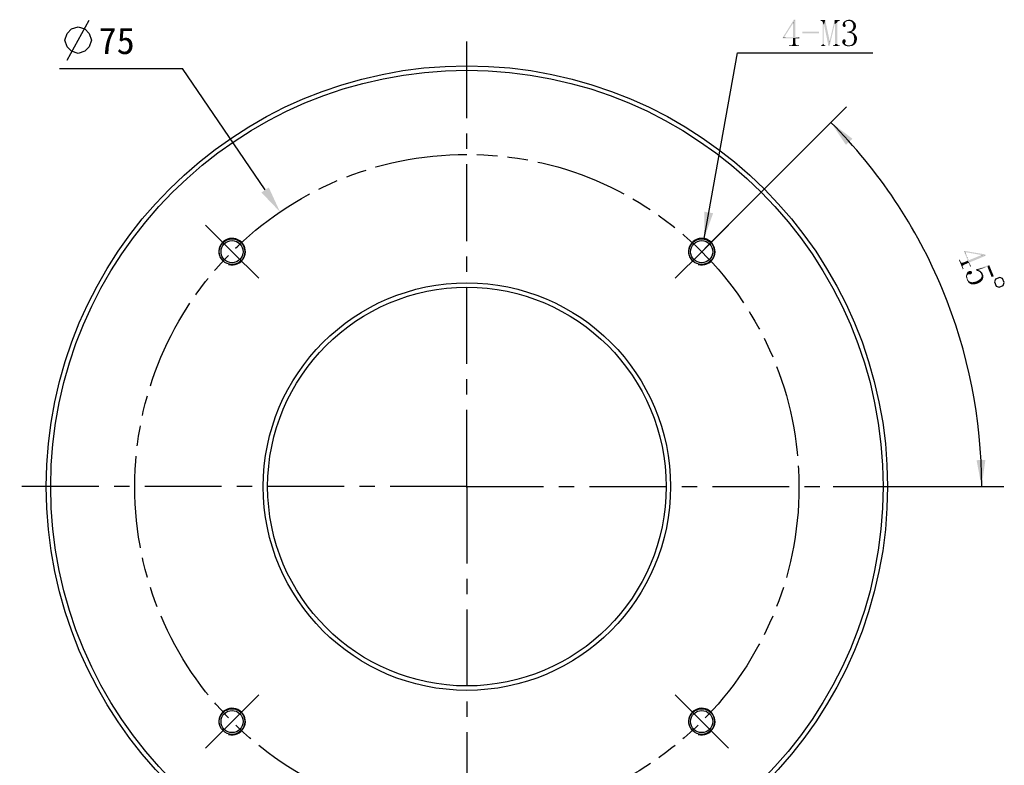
# Model space of a CAD drawing. Header units: millimetres. Extents: x 65 to 186, y 42 to 233.
# Tile 2 of 4: x 75 to 186, y 106 to 190. Entities that reach past the tile are written whole.
import ezdxf

# ---------------------------------------------------------------- set-up
doc = ezdxf.new("R2010")
doc.units = ezdxf.units.MM
doc.header["$LTSCALE"] = 23.1
doc.header["$PDMODE"] = 3
doc.header["$PDSIZE"] = 8
doc.linetypes.add('CENTER', pattern=[0.6, 0.375, -0.075, 0.075, -0.075])
doc.linetypes.add('PHANTOM', pattern=[0.8, 0.45, -0.05, 0.1, -0.05, 0.1, -0.05])
doc.layers.get('0').update_dxf_attribs({"linetype": 'CONTINUOUS'})
doc.layers.get('Defpoints').update_dxf_attribs({"linetype": 'CONTINUOUS'})
for name, color, linetype in [('00_COMPONENTS', 7, 'CONTINUOUS'), ('03_ALL_AXES', 7, 'CONTINUOUS'), ('07_ALL_HOLES', 7, 'CONTINUOUS'), ('51__DRAFT_DIMS', 7, 'CONTINUOUS')]:
    doc.layers.add(name, color=color, linetype=linetype)
doc.styles.get("Standard").update_dxf_attribs({"font": 'simfang.ttf'})
doc.dimstyles.new('DIMSTYLE_1', dxfattribs={"dimtxt": 3, "dimasz": 3, "dimexe": 2.5, "dimexo": 0.5, "dimgap": 3, "dimtad": 1, "dimdec": 1, "dimdsep": 46, "dimtxsty": 'STANDARD', "dimblk": '_FILLED', "dimblk1": '_FILLED', "dimblk2": '_FILLED', "dimcen": 0.09, "dimclrt": 3, "dimazin": 2, "dimtp": 0.5, "dimtm": 0.5, "dimtfac": 1, "dimtdec": -1, "dimtofl": 0, "dimtmove": 0, "dimatfit": 3, "dimldrblk": '_FILLED', "dimfxl": 1, "dimtolj": 1, "dimarcsym": 0})
doc.dimstyles.new('DIMSTYLE_2', dxfattribs={"dimtxt": 3, "dimasz": 3, "dimexe": 2.5, "dimexo": 0.5, "dimtad": 1, "dimdsep": 46, "dimtxsty": 'STANDARD', "dimblk": '_FILLED', "dimblk1": '_FILLED', "dimblk2": '_FILLED', "dimcen": 0.09, "dimclrt": 3, "dimazin": 2, "dimtp": 0.1, "dimtm": 0.1, "dimtfac": 1, "dimtofl": 0, "dimtmove": 0, "dimatfit": 1, "dimldrblk": '_FILLED', "dimfxl": 1, "dimtolj": 1, "dimarcsym": 0})
doc.dimstyles.new('DIMSTYLE_5', dxfattribs={"dimtxt": 3, "dimasz": 3, "dimexe": 2.5, "dimexo": 0.5, "dimtad": 1, "dimdsep": 46, "dimtxsty": 'STANDARD', "dimblk": '_FILLED', "dimblk1": '_FILLED', "dimblk2": '_FILLED', "dimcen": 0.09, "dimclrt": 3, "dimazin": 2, "dimtol": 1, "dimtp": 0.1, "dimtm": 0.1, "dimtfac": 1, "dimtofl": 0, "dimtmove": 0, "dimatfit": 1, "dimldrblk": '_FILLED', "dimfxl": 1, "dimtolj": 1, "dimarcsym": 0})

# ---------------------------------------------------------------- blocks, each defined once
blk = doc.blocks.new('*D1')
at = {"layer": '51__DRAFT_DIMS', "color": 4}
for p, q in [((152.48, 164.22), (168.48, 180.22)), ((166.97, 137.35), (186.23, 137.35))]:
    blk.add_line(p, q, dxfattribs=at)
for start, end in [(22.5, 45), (0, 22.5)]:
    blk.add_arc((125.61, 137.35), 58.13, start, end, dxfattribs=at)
for points in [[(169.14, 176.62), (166.71, 178.45), (168.41, 175.93)], [(183.16, 140.33), (183.73, 137.35), (184.16, 140.36)]]:
    blk.add_solid(points, dxfattribs=at)
blk = doc.blocks.new('_FILLED')
at = {"color": 0, "linetype": 'ByBlock'}
blk.add_solid([(0, 0), (-1, 0.167), (-1, -0.167)], dxfattribs=at)
blk = doc.blocks.new('*D2')
at = {"layer": '51__DRAFT_DIMS', "color": 4}
for p, q in [((152.39, 165.34), (156.15, 186.33)), ((156.15, 186.33), (159.65, 186.33)), ((159.65, 186.33), (171.46, 186.33))]:
    blk.add_line(p, q, dxfattribs=at)
at = {"layer": '51__DRAFT_DIMS', "color": 4, "xscale": 3, "yscale": 3, "zscale": 3, "rotation": 259.8451930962}
blk.add_blockref('_FILLED', (152.39, 165.34), dxfattribs=at)
blk = doc.blocks.new('*D13')
at = {"color": 0, "lineweight": -2}
for p in [(79.61, 184.55), (102.82, 170.83)]:
    blk.add_line(p, (93.48, 184.55), dxfattribs=at)
at = {"color": 0}
for p, q in [((125.52, 137.35), (125.7, 137.35)), ((125.61, 137.26), (125.61, 137.44))]:
    blk.add_line(p, q, dxfattribs=at)
at = {"layer": 'Defpoints', "color": 0}
for p in [(104.51, 168.35), (146.71, 106.35)]:
    blk.add_point(p, dxfattribs=at)
at = {"color": 0, "linetype": 'ByBlock', "lineweight": -2, "xscale": 3, "yscale": 3, "zscale": 3, "rotation": 304.2434694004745}
blk.add_blockref('_FILLED', (104.51, 168.35), dxfattribs=at)
at = {"color": 3, "insert": (88.1, 189.18), "char_height": 3, "attachment_point": 3, "line_spacing_factor": 0.9}
blk.add_mtext('\\A1;  75{}{{\\H0.7x;}{}}', dxfattribs=at)

msp = doc.modelspace()

# ---------------------------------------------------------------- linework, layer by layer
at = {"layer": '00_COMPONENTS', "color": 7}
for centre, radius in [((125.60811, 137.34845), 47.5), ((125.60811, 137.34845), 47), ((99.0916, 163.86496), 1.45), ((99.0916, 163.86496), 1.25), ((152.12461, 163.86496), 1.45), ((152.12461, 163.86496), 1.25), ((125.60811, 137.34845), 23), ((125.60811, 137.34845), 22.5), ((99.0916, 110.83195), 1.45), ((99.0916, 110.83195), 1.25), ((152.12461, 110.83195), 1.45), ((152.12461, 110.83195), 1.25)]:
    msp.add_circle(centre, radius, dxfattribs=at)
at = {"layer": '00_COMPONENTS', "color": 4}
for centre in [(99.0916, 163.86496), (152.12461, 163.86496), (99.0916, 110.83195), (152.12461, 110.83195)]:
    msp.add_arc(centre, 1.5, 255, 195, dxfattribs=at)
at = {"layer": '03_ALL_AXES', "color": 1, "linetype": 'CENTER'}
for q in [(125.60811, 187.84845), (75.10811, 137.34845), (125.60811, 86.84845), (176.10811, 137.34845)]:
    msp.add_line((125.60811, 137.34845), q, dxfattribs=at)
at = {"layer": '07_ALL_HOLES', "color": 1, "linetype": 'CENTER'}
for p, q in [((99.0916, 163.86496), (96.0864, 166.87016)), ((152.12461, 163.86496), (155.12982, 166.87016)), ((99.0916, 163.86496), (102.09681, 160.85975)), ((152.12461, 163.86496), (149.11941, 160.85975)), ((99.0916, 110.83195), (102.09681, 113.83715)), ((152.12461, 110.83195), (149.11941, 113.83715)), ((99.0916, 110.83195), (96.0864, 107.82675)), ((152.12461, 110.83195), (155.12982, 107.82675))]:
    msp.add_line(p, q, dxfattribs=at)
at = {"layer": '07_ALL_HOLES', "color": 1, "linetype": 'PHANTOM'}
msp.add_circle((125.60811, 137.34845), 37.5, dxfattribs=at)
at = {"layer": '51__DRAFT_DIMS', "color": 3}
msp.add_line((80.46311, 185.50302), (82.9631, 190.00303), dxfattribs=at)
for points in [[(80.21311, 187.75301), (80.46311, 188.50301), (80.9631, 189.00301), (81.7131, 189.25301), (82.46311, 189.00301), (82.9631, 188.50301), (83.2131, 187.75301), (82.9631, 187.00302), (82.46311, 186.50301), (81.7131, 186.25302), (80.9631, 186.50301), (80.46311, 187.00302), (80.21311, 187.75301)], [(185.77518, 160.96822), (185.31325, 160.77689), (185.17795, 160.45024), (185.3693, 159.9883), (185.69594, 159.853), (186.15787, 160.04435), (186.29317, 160.37099), (186.10184, 160.83292), (185.77518, 160.96822)]]:
    msp.add_lwpolyline(points, dxfattribs=at)
at = {"layer": '51__DRAFT_DIMS', "color": 4}
msp.add_arc((152.12461, 163.86496), 1.5, 61.4102443, 90, dxfattribs=at)
at = {"layer": '51__DRAFT_DIMS', "color": 3}
for points in [[(162.69449, 190.05206), (162.41324, 189.60675), (161.2648, 188.03644)], [(162.69449, 190.05206), (161.2648, 188.03644), (162.53043, 190.05206)], [(162.41324, 189.60675), (161.42886, 188.05988), (161.2648, 188.03644)], [(162.43668, 189.60675), (162.41324, 189.60675), (162.69449, 190.05206)], [(162.43668, 188.05988), (162.43668, 189.60675), (162.69449, 190.05206)], [(162.43668, 188.05988), (162.69449, 190.05206), (162.69449, 188.05988)], [(166.06949, 190.00519), (165.55386, 189.91144), (165.55386, 190.00519)], [(165.62418, 189.91144), (165.55386, 189.91144), (166.06949, 190.00519)], [(165.69449, 189.888), (165.62418, 189.91144), (166.06949, 190.00519)], [(165.74136, 189.86456), (165.69449, 189.888), (166.06949, 190.00519)], [(165.7648, 189.81769), (165.74136, 189.86456), (166.06949, 190.00519)], [(165.78824, 189.77081), (165.7648, 189.81769), (166.06949, 190.00519)], [(165.88199, 189.513), (165.78824, 189.77081), (166.06949, 190.00519)], [(165.88199, 189.513), (165.78824, 187.30987), (165.78824, 189.77081)], [(165.78824, 187.30987), (165.88199, 189.513), (165.88199, 187.30987)], [(165.92886, 189.513), (165.88199, 189.513), (166.06949, 190.00519)], [(165.92886, 189.513), (166.06949, 190.00519), (166.56168, 187.70831)], [(166.56168, 187.70831), (166.44449, 187.0755), (165.92886, 189.513)], [(166.44449, 187.0755), (166.58511, 187.70831), (167.14761, 189.55987)], [(166.44449, 187.0755), (167.14761, 189.55987), (166.56168, 187.0755)], [(167.14761, 189.55987), (166.58511, 187.70831), (167.12418, 190.00519)], [(167.12418, 190.00519), (167.68668, 190.00519), (167.49918, 189.86456)], [(167.12418, 190.00519), (167.49918, 189.86456), (167.14761, 189.55987)], [(167.49918, 189.86456), (167.4523, 189.81769), (167.14761, 189.55987)], [(167.4523, 189.81769), (167.4523, 189.77081), (167.14761, 189.55987)], [(167.17105, 189.55987), (167.14761, 189.55987), (167.4523, 189.77081)], [(167.17105, 187.30987), (167.17105, 189.55987), (167.4523, 189.77081)], [(167.17105, 187.30987), (167.4523, 189.77081), (167.4523, 187.30987)], [(167.68668, 190.00519), (167.54605, 189.888), (167.49918, 189.86456)], [(167.68668, 190.00519), (167.61636, 189.91144), (167.54605, 189.888)], [(167.61636, 189.91144), (167.68668, 190.00519), (167.68668, 189.91144)], [(168.31949, 189.55987), (168.03824, 189.46612), (168.06168, 189.58331)], [(168.31949, 189.55987), (168.34293, 189.513), (168.03824, 189.46612)], [(168.34293, 189.513), (168.34293, 189.48956), (168.03824, 189.46612)], [(168.03824, 189.46612), (168.34293, 189.48956), (168.36636, 189.44269)], [(168.36636, 189.44269), (168.03824, 189.39581), (168.03824, 189.46612)], [(168.03824, 189.39581), (168.36636, 189.44269), (168.3898, 189.39581)], [(168.3898, 189.39581), (168.06168, 189.34894), (168.03824, 189.39581)], [(168.31949, 189.65362), (168.06168, 189.58331), (168.08511, 189.7005)], [(168.31949, 189.65362), (168.31949, 189.60675), (168.06168, 189.58331)], [(168.06168, 189.58331), (168.31949, 189.60675), (168.31949, 189.55987)], [(168.06168, 189.34894), (168.3898, 189.39581), (168.36636, 189.3255)], [(168.36636, 189.3255), (168.06168, 189.30206), (168.06168, 189.34894)], [(168.10855, 189.27862), (168.06168, 189.30206), (168.36636, 189.3255)], [(168.34293, 189.77081), (168.08511, 189.7005), (168.15543, 189.79425)], [(168.34293, 189.77081), (168.31949, 189.72394), (168.08511, 189.7005)], [(168.08511, 189.7005), (168.31949, 189.72394), (168.31949, 189.65362)], [(168.10855, 189.27862), (168.36636, 189.3255), (168.34293, 189.27862)], [(168.34293, 189.27862), (168.15543, 189.23175), (168.10855, 189.27862)], [(168.46011, 189.86456), (168.15543, 189.79425), (168.27261, 189.888)], [(168.46011, 189.86456), (168.3898, 189.81769), (168.15543, 189.79425)], [(168.15543, 189.79425), (168.3898, 189.81769), (168.34293, 189.77081)], [(168.15543, 189.23175), (168.34293, 189.27862), (168.29605, 189.23175)], [(168.29605, 189.23175), (168.22574, 189.20831), (168.15543, 189.23175)], [(168.5773, 189.91144), (168.27261, 189.888), (168.3898, 189.95831)], [(168.27261, 189.888), (168.5773, 189.91144), (168.46011, 189.86456)], [(169.09293, 189.98175), (168.3898, 189.95831), (168.50699, 190.00519)], [(168.5773, 189.91144), (168.3898, 189.95831), (169.09293, 189.98175)], [(168.9523, 190.02862), (168.50699, 190.00519), (168.64761, 190.02862)], [(168.50699, 190.00519), (168.9523, 190.02862), (169.09293, 189.98175)], [(168.71793, 189.91144), (168.5773, 189.91144), (169.09293, 189.98175)], [(168.64761, 190.02862), (168.78824, 190.05206), (168.9523, 190.02862)], [(168.83511, 189.91144), (168.71793, 189.91144), (169.09293, 189.98175)], [(168.83511, 189.91144), (169.09293, 189.98175), (169.21011, 189.91144)], [(169.21011, 189.91144), (168.9523, 189.86456), (168.83511, 189.91144)], [(169.04605, 189.81769), (168.9523, 189.86456), (169.21011, 189.91144)], [(169.04605, 189.81769), (169.21011, 189.91144), (169.3273, 189.81769)], [(169.3273, 189.81769), (169.11636, 189.74737), (169.04605, 189.81769)], [(169.11636, 189.74737), (169.3273, 189.81769), (169.42105, 189.72394)], [(169.42105, 189.72394), (169.16324, 189.65362), (169.11636, 189.74737)], [(169.46793, 189.02081), (169.1398, 188.9505), (169.21011, 189.06769)], [(169.1398, 188.9505), (169.46793, 189.02081), (169.39761, 188.92706)], [(169.16324, 189.65362), (169.42105, 189.72394), (169.49136, 189.60675)], [(169.49136, 189.60675), (169.21011, 189.53644), (169.16324, 189.65362)], [(169.21011, 189.53644), (169.49136, 189.60675), (169.5148, 189.48956)], [(169.5148, 189.48956), (169.23355, 189.44269), (169.21011, 189.53644)], [(169.5148, 189.138), (169.21011, 189.06769), (169.23355, 189.18487)], [(169.21011, 189.06769), (169.5148, 189.138), (169.46793, 189.02081)], [(169.23355, 189.44269), (169.5148, 189.48956), (169.53824, 189.37237)], [(169.53824, 189.37237), (169.23355, 189.3255), (169.23355, 189.44269)], [(169.23355, 189.3255), (169.53824, 189.37237), (169.53824, 189.25519)], [(169.53824, 189.25519), (169.23355, 189.18487), (169.23355, 189.3255)], [(169.23355, 189.18487), (169.53824, 189.25519), (169.5148, 189.138)], [(162.69449, 188.05988), (163.16324, 188.05988), (161.2648, 188.03644)], [(162.43668, 188.05988), (162.69449, 188.05988), (161.2648, 188.03644)], [(161.42886, 188.05988), (162.43668, 188.05988), (161.2648, 188.03644)], [(161.2648, 187.96613), (161.2648, 188.03644), (163.16324, 188.05988)], [(162.43668, 187.96613), (161.2648, 187.96613), (163.16324, 188.05988)], [(162.69449, 187.96613), (162.43668, 187.96613), (163.16324, 188.05988)], [(162.69449, 187.96613), (162.43668, 187.38019), (162.43668, 187.96613)], [(162.43668, 187.38019), (162.69449, 187.96613), (162.69449, 187.38019)], [(162.69449, 187.96613), (163.16324, 188.05988), (163.16324, 187.96613)], [(165.36636, 188.69269), (163.46793, 188.52862), (163.46793, 188.69269)], [(163.46793, 188.52862), (165.36636, 188.69269), (165.36636, 188.52862)], [(169.1398, 188.71612), (168.5773, 188.69269), (168.74136, 188.71612)], [(168.5773, 188.69269), (169.1398, 188.71612), (168.99918, 188.66925)], [(168.99918, 188.66925), (168.5773, 188.5755), (168.5773, 188.69269)], [(168.99918, 188.66925), (169.18668, 188.59894), (168.5773, 188.5755)], [(168.67105, 188.5755), (168.5773, 188.5755), (169.18668, 188.59894)], [(168.78824, 188.5755), (168.67105, 188.5755), (169.18668, 188.59894)], [(168.74136, 188.71612), (168.88199, 188.73956), (169.23355, 188.763)], [(168.74136, 188.71612), (169.23355, 188.763), (169.1398, 188.71612)], [(168.85855, 188.55206), (168.78824, 188.5755), (169.18668, 188.59894)], [(168.9523, 188.52862), (168.85855, 188.55206), (169.18668, 188.59894)], [(169.23355, 188.763), (168.88199, 188.73956), (168.97574, 188.78644)], [(169.02261, 188.50519), (168.9523, 188.52862), (169.18668, 188.59894)], [(169.3273, 188.85675), (168.97574, 188.78644), (169.06949, 188.85675)], [(168.97574, 188.78644), (169.3273, 188.85675), (169.23355, 188.763)], [(169.02261, 188.50519), (169.18668, 188.59894), (169.3273, 188.50519)], [(169.3273, 188.50519), (169.09293, 188.48175), (169.02261, 188.50519)], [(169.39761, 188.92706), (169.06949, 188.85675), (169.1398, 188.9505)], [(169.06949, 188.85675), (169.39761, 188.92706), (169.3273, 188.85675)], [(169.1398, 188.43487), (169.09293, 188.48175), (169.3273, 188.50519)], [(169.1398, 188.43487), (169.3273, 188.50519), (169.44449, 188.41144)], [(169.44449, 188.41144), (169.18668, 188.388), (169.1398, 188.43487)], [(169.25699, 188.29425), (169.18668, 188.388), (169.44449, 188.41144)], [(169.25699, 188.29425), (169.44449, 188.41144), (169.5148, 188.29425)], [(169.5148, 188.29425), (169.30386, 188.17706), (169.25699, 188.29425)], [(169.5148, 188.29425), (169.58511, 188.2005), (169.30386, 188.17706)], [(169.30386, 188.17706), (169.58511, 188.2005), (169.63199, 188.08331)], [(169.63199, 188.08331), (169.3273, 188.03644), (169.30386, 188.17706)], [(169.3273, 188.03644), (169.63199, 188.08331), (169.65543, 187.96612)], [(169.65543, 187.96612), (169.35074, 187.89581), (169.3273, 188.03644)], [(169.35074, 187.89581), (169.65543, 187.96612), (169.65543, 187.84894)], [(162.9523, 187.16925), (163.11636, 187.16925), (161.96793, 187.0755)], [(162.85855, 187.16925), (162.9523, 187.16925), (161.96793, 187.0755)], [(162.29605, 187.16925), (162.85855, 187.16925), (161.96793, 187.0755)], [(162.22574, 187.16925), (162.29605, 187.16925), (161.96793, 187.0755)], [(162.17886, 187.16925), (162.22574, 187.16925), (161.96793, 187.0755)], [(162.17886, 187.16925), (161.96793, 187.0755), (161.96793, 187.16925)], [(161.96793, 187.0755), (163.11636, 187.16925), (163.11636, 187.0755)], [(162.29605, 187.16925), (162.34293, 187.19269), (162.7648, 187.21612)], [(162.29605, 187.16925), (162.7648, 187.21612), (162.85855, 187.16925)], [(162.7648, 187.21612), (162.34293, 187.19269), (162.36636, 187.21612)], [(162.74136, 187.23956), (162.36636, 187.21612), (162.3898, 187.23956)], [(162.36636, 187.21612), (162.74136, 187.23956), (162.7648, 187.21612)], [(162.71793, 187.28644), (162.3898, 187.23956), (162.41324, 187.28644)], [(162.3898, 187.23956), (162.71793, 187.28644), (162.74136, 187.23956)], [(162.69449, 187.38019), (162.41324, 187.33331), (162.43668, 187.38019)], [(162.41324, 187.33331), (162.69449, 187.38019), (162.71793, 187.33331)], [(162.71793, 187.33331), (162.41324, 187.28644), (162.41324, 187.33331)], [(162.41324, 187.28644), (162.71793, 187.33331), (162.71793, 187.28644)], [(166.04605, 187.16925), (166.09293, 187.16925), (165.5773, 187.0755)], [(165.97574, 187.16925), (166.04605, 187.16925), (165.5773, 187.0755)], [(165.69449, 187.16925), (165.97574, 187.16925), (165.5773, 187.0755)], [(165.62418, 187.16925), (165.69449, 187.16925), (165.5773, 187.0755)], [(165.62418, 187.16925), (165.5773, 187.0755), (165.5773, 187.16925)], [(165.5773, 187.0755), (166.09293, 187.16925), (166.09293, 187.0755)], [(165.92886, 187.19269), (165.69449, 187.16925), (165.74136, 187.19269)], [(165.69449, 187.16925), (165.92886, 187.19269), (165.97574, 187.16925)], [(165.90543, 187.23956), (165.74136, 187.19269), (165.7648, 187.23956)], [(165.74136, 187.19269), (165.90543, 187.23956), (165.92886, 187.19269)], [(165.88199, 187.30987), (165.7648, 187.23956), (165.78824, 187.30987)], [(165.7648, 187.23956), (165.88199, 187.30987), (165.90543, 187.23956)], [(166.56168, 187.70831), (166.58511, 187.70831), (166.44449, 187.0755)], [(167.61636, 187.16925), (167.68668, 187.16925), (166.93668, 187.0755)], [(167.54605, 187.16925), (167.61636, 187.16925), (166.93668, 187.0755)], [(167.10074, 187.16925), (167.54605, 187.16925), (166.93668, 187.0755)], [(167.03043, 187.16925), (167.10074, 187.16925), (166.93668, 187.0755)], [(167.03043, 187.16925), (166.93668, 187.0755), (166.93668, 187.16925)], [(166.93668, 187.0755), (167.68668, 187.16925), (167.68668, 187.0755)], [(167.49918, 187.19269), (167.10074, 187.16925), (167.14761, 187.19269)], [(167.10074, 187.16925), (167.49918, 187.19269), (167.54605, 187.16925)], [(167.4523, 187.23956), (167.14761, 187.19269), (167.17105, 187.23956)], [(167.14761, 187.19269), (167.4523, 187.23956), (167.49918, 187.19269)], [(167.4523, 187.30987), (167.17105, 187.23956), (167.17105, 187.30987)], [(167.17105, 187.23956), (167.4523, 187.30987), (167.4523, 187.23956)], [(168.3898, 187.638), (167.99136, 187.59112), (168.0148, 187.68487)], [(167.99136, 187.59112), (168.3898, 187.638), (168.36636, 187.56769)], [(168.36636, 187.56769), (167.99136, 187.49737), (167.99136, 187.59112)], [(167.99136, 187.49737), (168.36636, 187.56769), (168.34293, 187.49737)], [(168.34293, 187.49737), (168.03824, 187.38019), (167.99136, 187.49737)], [(168.34293, 187.77862), (168.36636, 187.70831), (168.0148, 187.68487)], [(168.34293, 187.77862), (168.0148, 187.68487), (168.06168, 187.77862)], [(168.0148, 187.68487), (168.36636, 187.70831), (168.3898, 187.638)], [(168.34293, 187.49737), (168.31949, 187.4505), (168.03824, 187.38019)], [(168.03824, 187.38019), (168.31949, 187.4505), (168.31949, 187.38019)], [(168.31949, 187.38019), (168.10855, 187.28644), (168.03824, 187.38019)], [(168.27261, 187.8255), (168.31949, 187.80206), (168.06168, 187.77862)], [(168.27261, 187.8255), (168.06168, 187.77862), (168.13199, 187.8255)], [(168.06168, 187.77862), (168.31949, 187.80206), (168.34293, 187.77862)], [(168.31949, 187.38019), (168.31949, 187.33331), (168.10855, 187.28644)], [(168.10855, 187.28644), (168.31949, 187.33331), (168.34293, 187.28644)], [(168.34293, 187.28644), (168.2023, 187.19269), (168.10855, 187.28644)], [(168.24918, 187.84894), (168.13199, 187.8255), (168.2023, 187.84894)], [(168.13199, 187.8255), (168.24918, 187.84894), (168.27261, 187.8255)], [(168.34293, 187.28644), (168.3898, 187.263), (168.2023, 187.19269)], [(168.3898, 187.263), (168.43668, 187.21612), (168.2023, 187.19269)], [(168.2023, 187.19269), (168.43668, 187.21612), (168.5773, 187.16925)], [(168.5773, 187.16925), (168.31949, 187.12237), (168.2023, 187.19269)], [(168.5773, 187.16925), (168.71793, 187.14581), (168.31949, 187.12237)], [(168.31949, 187.12237), (168.71793, 187.14581), (169.28043, 187.16925)], [(168.31949, 187.12237), (169.28043, 187.16925), (169.11636, 187.09894)], [(169.11636, 187.09894), (168.46011, 187.0755), (168.31949, 187.12237)], [(168.46011, 187.0755), (169.11636, 187.09894), (168.9523, 187.0755)], [(168.9523, 187.0755), (168.60074, 187.05206), (168.46011, 187.0755)], [(168.60074, 187.05206), (168.9523, 187.0755), (168.74136, 187.05206)], [(169.28043, 187.16925), (168.71793, 187.14581), (168.88199, 187.16925)], [(169.28043, 187.16925), (168.88199, 187.16925), (168.99918, 187.19269)], [(168.99918, 187.19269), (169.09293, 187.263), (169.42105, 187.28644)], [(168.99918, 187.19269), (169.42105, 187.28644), (169.28043, 187.16925)], [(169.42105, 187.28644), (169.09293, 187.263), (169.18668, 187.33331)], [(169.5148, 187.40362), (169.18668, 187.33331), (169.25699, 187.42706)], [(169.18668, 187.33331), (169.5148, 187.40362), (169.42105, 187.28644)], [(169.58511, 187.54425), (169.25699, 187.42706), (169.30386, 187.56769)], [(169.25699, 187.42706), (169.58511, 187.54425), (169.5148, 187.40362)], [(169.63199, 187.70831), (169.30386, 187.56769), (169.3273, 187.70831)], [(169.30386, 187.56769), (169.63199, 187.70831), (169.58511, 187.54425)], [(169.65543, 187.84894), (169.3273, 187.70831), (169.35074, 187.89581)], [(169.3273, 187.70831), (169.65543, 187.84894), (169.63199, 187.70831)], [(181.72309, 163.93224), (181.78805, 163.95914), (182.5362, 162.21418)], [(182.17155, 162.84956), (181.72309, 163.93224), (182.5362, 162.21418)], [(182.35682, 162.64725), (182.5362, 162.21418), (181.78805, 163.95914)], [(182.25816, 162.88544), (182.35682, 162.64725), (181.78805, 163.95914)], [(181.87249, 163.81654), (182.25816, 162.88544), (181.78805, 163.95914)], [(183.67832, 163.49906), (181.87249, 163.81654), (181.78805, 163.95914)], [(184.19736, 163.40963), (183.67832, 163.49906), (181.78805, 163.95914)], [(184.19736, 163.40963), (181.78805, 163.95914), (184.13458, 163.5612)], [(182.25816, 162.88544), (183.68729, 163.4774), (184.19736, 163.40963)], [(183.68729, 163.4774), (183.67832, 163.49906), (184.19736, 163.40963)], [(181.33667, 162.7828), (181.16933, 162.94181), (181.25595, 162.97768)], [(181.63265, 162.06824), (181.69543, 161.91666), (181.16933, 162.94181)], [(181.59677, 162.15485), (181.63265, 162.06824), (181.16933, 162.94181)], [(181.38151, 162.67453), (181.59677, 162.15485), (181.16933, 162.94181)], [(181.35461, 162.73949), (181.38151, 162.67453), (181.16933, 162.94181)], [(181.33667, 162.7828), (181.35461, 162.73949), (181.16933, 162.94181)], [(181.16933, 162.94181), (181.69543, 161.91666), (181.60882, 161.88079)], [(181.38151, 162.67453), (181.42111, 162.6402), (181.6042, 162.2594)], [(181.38151, 162.67453), (181.6042, 162.2594), (181.59677, 162.15485)], [(181.6042, 162.2594), (181.42111, 162.6402), (181.45173, 162.62751)], [(181.61689, 162.29003), (181.45173, 162.62751), (181.48235, 162.61483)], [(181.45173, 162.62751), (181.61689, 162.29003), (181.6042, 162.2594)], [(181.65123, 162.32962), (181.48235, 162.61483), (181.53463, 162.61111)], [(181.48235, 162.61483), (181.65123, 162.32962), (181.61689, 162.29003)], [(181.69453, 162.34756), (181.53463, 162.61111), (181.57793, 162.62905)], [(181.53463, 162.61111), (181.69453, 162.34756), (181.65123, 162.32962)], [(181.72887, 162.38715), (181.57793, 162.62905), (181.63021, 162.62534)], [(181.57793, 162.62905), (181.72887, 162.38715), (181.69453, 162.34756)], [(182.27021, 162.61138), (181.63021, 162.62534), (182.17155, 162.84956)], [(181.63021, 162.62534), (182.27021, 162.61138), (181.72887, 162.38715)], [(182.27021, 162.61138), (182.17155, 162.84956), (182.5362, 162.21418)], [(182.25816, 162.88544), (184.19736, 163.40963), (182.35682, 162.64725)], [(182.27021, 162.61138), (182.5362, 162.21418), (182.44959, 162.17831)], [(184.38226, 162.16705), (183.08895, 161.85966), (184.5756, 162.37398)], [(184.5756, 162.37398), (185.11375, 161.07477), (184.38226, 162.16705)], [(182.08854, 161.09012), (181.96605, 161.14086), (182.00782, 161.285)], [(182.13031, 161.23426), (182.00782, 161.285), (182.05855, 161.40749)], [(182.13031, 161.23426), (182.10494, 161.17302), (182.00782, 161.285)], [(182.00782, 161.285), (182.10494, 161.17302), (182.08854, 161.09012)], [(182.16464, 161.27385), (182.05855, 161.40749), (182.10929, 161.52998)], [(182.05855, 161.40749), (182.16464, 161.27385), (182.13031, 161.23426)], [(182.29456, 161.32767), (182.10929, 161.52998), (182.19962, 161.61813)], [(182.29456, 161.32767), (182.22064, 161.32241), (182.10929, 161.52998)], [(182.10929, 161.52998), (182.22064, 161.32241), (182.16464, 161.27385)], [(182.42974, 161.30755), (182.19962, 161.61813), (182.30789, 161.66298)], [(182.42974, 161.30755), (182.34684, 161.32395), (182.19962, 161.61813)], [(182.19962, 161.61813), (182.34684, 161.32395), (182.29456, 161.32767)], [(182.52532, 161.32178), (182.30789, 161.66298), (182.41615, 161.70782)], [(182.30789, 161.66298), (182.52532, 161.32178), (182.42974, 161.30755)], [(182.58131, 161.37034), (182.41615, 161.70782), (182.49905, 161.69142)], [(182.41615, 161.70782), (182.58131, 161.37034), (182.52532, 161.32178)], [(182.64999, 161.44952), (182.6373, 161.4189), (182.49905, 161.69142)], [(182.64999, 161.44952), (182.49905, 161.69142), (182.5603, 161.66606)], [(182.49905, 161.69142), (182.6373, 161.4189), (182.58131, 161.37034)], [(182.64474, 161.52345), (182.66267, 161.48014), (182.5603, 161.66606)], [(182.6268, 161.56676), (182.64474, 161.52345), (182.5603, 161.66606)], [(182.60886, 161.61007), (182.6268, 161.56676), (182.5603, 161.66606)], [(182.60886, 161.61007), (182.5603, 161.66606), (182.59092, 161.65337)], [(182.5603, 161.66606), (182.66267, 161.48014), (182.64999, 161.44952)], [(184.38226, 162.16705), (183.31599, 161.80149), (183.08895, 161.85966)], [(183.34815, 161.6626), (183.25628, 161.70066), (183.08895, 161.85966)], [(183.31599, 161.80149), (183.34815, 161.6626), (183.08895, 161.85966)], [(183.08895, 161.85966), (183.25628, 161.70066), (183.15173, 161.70809)], [(183.51024, 161.57753), (183.44002, 161.62455), (183.31599, 161.80149)], [(183.51024, 161.57753), (183.31599, 161.80149), (183.42951, 161.77241)], [(183.31599, 161.80149), (183.44002, 161.62455), (183.34815, 161.6626)], [(183.60736, 161.46555), (183.55879, 161.52154), (183.42951, 161.77241)], [(183.66489, 161.3879), (183.60736, 161.46555), (183.42951, 161.77241)], [(183.66489, 161.3879), (183.42951, 161.77241), (183.552, 161.72167)], [(183.42951, 161.77241), (183.55879, 161.52154), (183.51024, 161.57753)], [(183.552, 161.72167), (183.63119, 161.653), (183.94357, 161.02133)], [(183.552, 161.72167), (183.94357, 161.02133), (183.9018, 160.87719)], [(183.552, 161.72167), (183.9018, 160.87719), (183.66489, 161.3879)], [(183.94357, 161.02133), (183.63119, 161.653), (183.7014, 161.60598)], [(183.70076, 161.30129), (183.66489, 161.3879), (183.9018, 160.87719)], [(183.72396, 161.18405), (183.70076, 161.30129), (183.9018, 160.87719)], [(183.87028, 161.32077), (183.93306, 161.16919), (183.7014, 161.60598)], [(183.87028, 161.32077), (183.7014, 161.60598), (183.80749, 161.47234)], [(183.7014, 161.60598), (183.93306, 161.16919), (183.94357, 161.02133)], [(184.38226, 162.16705), (185.11375, 161.07477), (184.85763, 161.01942)], [(182.15812, 160.73841), (182.3375, 160.30534), (181.96605, 161.14086)], [(182.11698, 160.89895), (182.15812, 160.73841), (181.96605, 161.14086)], [(182.08854, 161.09012), (182.11698, 160.89895), (181.96605, 161.14086)], [(181.96605, 161.14086), (182.3375, 160.30534), (182.25831, 160.37402)], [(182.25831, 160.37402), (181.97656, 160.993), (181.96605, 161.14086)], [(182.03037, 160.86308), (181.97656, 160.993), (182.25831, 160.37402)], [(182.17388, 160.51662), (182.03037, 160.86308), (182.25831, 160.37402)], [(182.17388, 160.51662), (182.0715, 160.70253), (182.03037, 160.86308)], [(182.0715, 160.70253), (182.17388, 160.51662), (182.10738, 160.61592)], [(182.15812, 160.73841), (182.23358, 160.61746), (182.40771, 160.25832)], [(182.15812, 160.73841), (182.40771, 160.25832), (182.3375, 160.30534)], [(182.17388, 160.51662), (182.25831, 160.37402), (182.20975, 160.43001)], [(182.40771, 160.25832), (182.23358, 160.61746), (182.32174, 160.52713)], [(182.46896, 160.23295), (182.32174, 160.52713), (182.42257, 160.46742)], [(182.32174, 160.52713), (182.46896, 160.23295), (182.40771, 160.25832)], [(182.56082, 160.1949), (182.42257, 160.46742), (182.53609, 160.43834)], [(182.42257, 160.46742), (182.56082, 160.1949), (182.46896, 160.23295)], [(182.72662, 160.1621), (182.53609, 160.43834), (182.67127, 160.41822)], [(182.53609, 160.43834), (182.72662, 160.1621), (182.56082, 160.1949)], [(182.92676, 160.16889), (182.67127, 160.41822), (182.81913, 160.42873)], [(182.67127, 160.41822), (182.92676, 160.16889), (182.72662, 160.1621)], [(183.10895, 160.21899), (182.81913, 160.42873), (183.00132, 160.47883)], [(182.81913, 160.42873), (183.10895, 160.21899), (182.92676, 160.16889)], [(183.00132, 160.47883), (183.18352, 160.52893), (183.3128, 160.27806)], [(183.00132, 160.47883), (183.3128, 160.27806), (183.10895, 160.21899)], [(183.3128, 160.27806), (183.18352, 160.52893), (183.32613, 160.61337)], [(183.32613, 160.61337), (183.49872, 160.38044), (183.3128, 160.27806)], [(183.49872, 160.38044), (183.32613, 160.61337), (183.44708, 160.68884)], [(183.64132, 160.46487), (183.44708, 160.68884), (183.55906, 160.78596)], [(183.44708, 160.68884), (183.64132, 160.46487), (183.49872, 160.38044)], [(183.76599, 160.59262), (183.55906, 160.78596), (183.64939, 160.87411)], [(183.55906, 160.78596), (183.76599, 160.59262), (183.64132, 160.46487)], [(183.64939, 160.87411), (183.7091, 160.97495), (183.86003, 160.73305)], [(183.64939, 160.87411), (183.86003, 160.73305), (183.76599, 160.59262)], [(183.86003, 160.73305), (183.7091, 160.97495), (183.73818, 161.08847)], [(183.73818, 161.08847), (183.72396, 161.18405), (183.9018, 160.87719)], [(183.73818, 161.08847), (183.9018, 160.87719), (183.86003, 160.73305)]]:
    msp.add_solid(points, dxfattribs=at)

# ---------------------------------------------------------------- dimensions: what is measured, and where the dimension line sits
at = {"color": 4}
dim = msp.add_diameter_dim_2p(p1=(146.70976, 106.34893), p2=(104.50646, 168.34798), text='  75{}{{\\H0.7x;}{}}', dimstyle='DIMSTYLE_5', override={"dimtoh": 1, "dimlfac": 1, "dimpost": '<>', "dimtix": 0, "dimtofl": 0, "dimtmove": 0, "dimatfit": 3}, dxfattribs=at)
dim.commit()
dim.dimension.update_dxf_attribs({"geometry": '*D13', "text_midpoint": (83.8578, 184.55177), "dimtype": 163})
at = {"layer": '51__DRAFT_DIMS', "color": 4}
dim = msp.add_diameter_dim_2p(p1=(152.38907, 165.34146), p2=(151.86015, 162.38846), text='4-M<>', dimstyle='DIMSTYLE_2', override={"dimtih": 1, "dimtoh": 1, "dimpost": '<>'}, dxfattribs=at)
dim.commit()
dim.dimension.update_dxf_attribs({"geometry": '*D2', "text_midpoint": (161.14761, 187.0755), "dimtype": 163})
dim = msp.add_angular_dim_2l(base=(179.30956, 159.59232), line1=((165.88888, 137.34845), (166.47014, 137.34845)), line2=((151.7136, 163.45395), (152.12461, 163.86496)), dimstyle='DIMSTYLE_1', dxfattribs=at)
dim.commit()
dim.dimension.update_dxf_attribs({"geometry": '*D1', "text_midpoint": (178.07195, 162.37205), "dimtype": 162})

doc.saveas('drawing.dxf')
